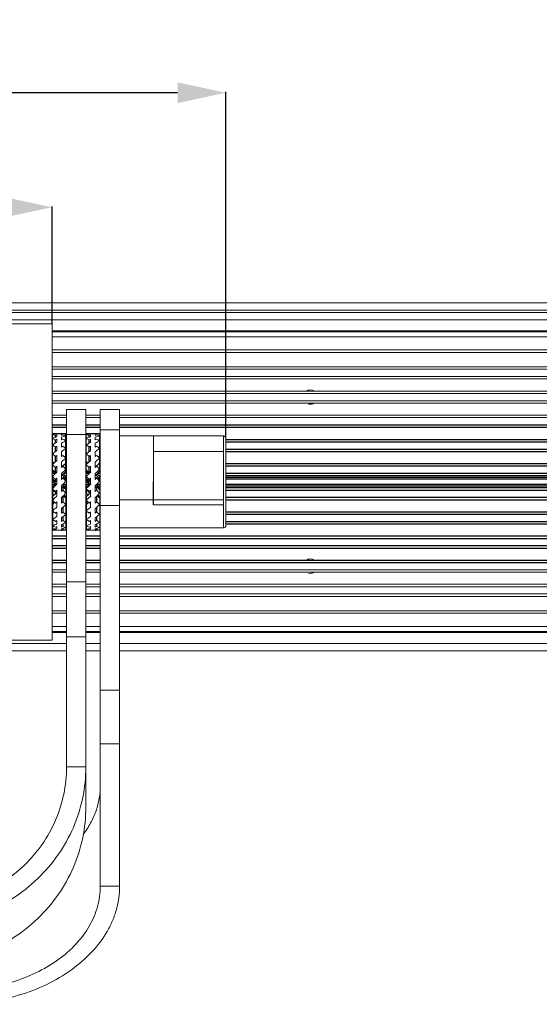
# Model space of a CAD drawing. Header units: millimetres. Extents: x 18546 to 26367, y -13731 to -7651.
# Tile 35 of 40: x 26152 to 26260, y -7884 to -7680. Entities that reach past the tile are written whole.
import ezdxf

# ---------------------------------------------------------------- set-up
doc = ezdxf.new("R2010")
doc.units = ezdxf.units.MM
doc.header["$LTSCALE"] = 50
doc.header["$PDMODE"] = 2
doc.layers.get('0').update_dxf_attribs({"lineweight": 18})
doc.layers.add('02___PRT_ALL_AXES', color=7, linetype='Continuous')
doc.styles.get("Standard").update_dxf_attribs({"font": 'txt', "bigfont": 'gbcbig.shx'})
doc.dimstyles.new('DIMSTYLE_1', dxfattribs={"dimtxt": 3.5, "dimasz": 3.5, "dimexe": 0.18, "dimexo": 0.0625, "dimgap": 0.09, "dimtad": 1, "dimdsep": 46, "dimtxsty": 'Standard', "dimblk": '_FILLED', "dimblk1": '_FILLED', "dimblk2": '_FILLED', "dimcen": 0.09, "dimadec": 0, "dimazin": 0, "dimtp": 0.01, "dimtm": 0.01, "dimtfac": 1, "dimtofl": 0, "dimtmove": 0, "dimatfit": 3, "dimldrblk": '_FILLED', "dimfxl": 1, "dimtolj": 1, "dimarcsym": 0})

# ---------------------------------------------------------------- blocks, each defined once
blk = doc.blocks.new('_FILLED')
at = {"color": 0, "linetype": 'ByBlock'}
blk.add_solid([(0, 0), (-1, 0.214), (-1, -0.214)], dxfattribs=at)
blk = doc.blocks.new('*D46')
at = {"color": 0, "linetype": 'Continuous', "lineweight": -2, "ltscale": 0.6, "transparency": 16777216}
for p, q in [((25639.8, -7767.11), (25639.8, -7694.73)), ((26184.8, -7694.91), (25649.8, -7694.91)), ((26194.8, -7766.41), (26194.8, -7694.73))]:
    blk.add_line(p, q, dxfattribs=at)
at = {"layer": 'Defpoints', "color": 0, "linetype": 'Continuous', "ltscale": 0.6, "transparency": 16777216}
for p in [(25639.8, -7694.91), (25639.8, -7767.17), (26194.8, -7766.47)]:
    blk.add_point(p, dxfattribs=at)
at = {"color": 0, "linetype": 'Continuous', "lineweight": -2, "ltscale": 0.6, "transparency": 16777216, "xscale": 10, "yscale": 10, "zscale": 10, "rotation": 180}
blk.add_blockref('_FILLED', (25639.8, -7694.91), dxfattribs=at)
at = {"color": 0, "linetype": 'Continuous', "lineweight": -2, "ltscale": 0.6, "transparency": 16777216, "xscale": 10, "yscale": 10, "zscale": 10}
blk.add_blockref('_FILLED', (26194.8, -7694.91), dxfattribs=at)
at = {"color": 0, "linetype": 'Continuous', "ltscale": 0.6, "transparency": 16777216, "insert": (25917.3, -7688.32), "char_height": 13, "attachment_point": 5}
blk.add_mtext('\\A1;{\\fSimSun|b0|i0|c134|p2;555mm}', dxfattribs=at)
blk = doc.blocks.new('*D47')
at = {"color": 0, "linetype": 'Continuous', "lineweight": -2, "ltscale": 0.6, "transparency": 16777216}
for p, q in [((25675.8, -7742.66), (25675.8, -7718.44)), ((26148.8, -7718.62), (25685.8, -7718.62)), ((26158.8, -7742.66), (26158.8, -7718.44))]:
    blk.add_line(p, q, dxfattribs=at)
at = {"layer": 'Defpoints', "color": 0, "linetype": 'Continuous', "ltscale": 0.6, "transparency": 16777216}
for p in [(25675.8, -7718.62), (25675.8, -7742.72), (26158.8, -7742.72)]:
    blk.add_point(p, dxfattribs=at)
at = {"color": 0, "linetype": 'Continuous', "lineweight": -2, "ltscale": 0.6, "transparency": 16777216, "xscale": 10, "yscale": 10, "zscale": 10, "rotation": 180}
blk.add_blockref('_FILLED', (25675.8, -7718.62), dxfattribs=at)
at = {"color": 0, "linetype": 'Continuous', "lineweight": -2, "ltscale": 0.6, "transparency": 16777216, "xscale": 10, "yscale": 10, "zscale": 10}
blk.add_blockref('_FILLED', (26158.8, -7718.62), dxfattribs=at)
at = {"color": 0, "linetype": 'Continuous', "ltscale": 0.6, "transparency": 16777216, "insert": (25917.3, -7712.03), "char_height": 13, "attachment_point": 5}
blk.add_mtext('\\A1;{\\fSimSun|b0|i0|c134|p2;483mm}', dxfattribs=at)

msp = doc.modelspace()

# ---------------------------------------------------------------- linework, layer by layer
at = {"color": 3, "linetype": 'Continuous'}
for p, q in [((25467.3, -7738.42), (26367.3, -7738.42)), ((26161.8, -7834.49), (26161.8, -7760.47)), ((26168.8, -7859.17), (26168.8, -7760.47))]:
    msp.add_line(p, q, dxfattribs=at)
at = {"color": 7, "linetype": 'Continuous'}
for p, q in [((26367.3, -7739.92), (25467.3, -7739.92)), ((25482.3, -7740.42), (26352.3, -7740.42)), ((25482.3, -7741.92), (26352.3, -7741.92)), ((25675.8, -7742.72), (26158.8, -7742.72)), ((26158.8, -7742.72), (26158.8, -7808.22)), ((26352.3, -7744.22), (26158.8, -7744.22)), ((26158.8, -7744.42), (26352.3, -7744.42)), ((26158.8, -7745.42), (26349.7, -7745.42)), ((26158.8, -7748.17), (26347.3, -7748.17)), ((26158.8, -7748.67), (26347.3, -7748.67)), ((26158.8, -7751.67), (26347.3, -7751.67)), ((26158.8, -7752.17), (26347.3, -7752.17)), ((26158.8, -7753.67), (26347.3, -7753.67)), ((26158.8, -7754.17), (26347.3, -7754.17)), ((26158.8, -7756.67), (26347.3, -7756.67)), ((26158.8, -7757.17), (26347.3, -7757.17)), ((26158.8, -7758.67), (26347.3, -7758.67)), ((26158.8, -7759.17), (26347.3, -7759.17)), ((26158.8, -7761.67), (26161.8, -7761.67)), ((26165.8, -7760.47), (26161.8, -7760.47)), ((26165.8, -7842.75), (26165.8, -7760.47)), ((26165.8, -7761.67), (26168.8, -7761.67)), ((26172.8, -7760.47), (26168.8, -7760.47)), ((26172.8, -7859.17), (26172.8, -7760.47)), ((26172.8, -7761.67), (26347.3, -7761.67)), ((26158.8, -7762.17), (26161.8, -7762.17)), ((26165.8, -7762.17), (26168.8, -7762.17)), ((26172.8, -7762.17), (26347.3, -7762.17)), ((26158.8, -7764.17), (26161.8, -7764.17)), ((26159.37, -7765.47), (26159.51, -7765.47)), ((26159.51, -7765.47), (26159.66, -7765.47)), ((26159.66, -7765.47), (26159.8, -7765.47)), ((26159.8, -7765.47), (26159.8, -7765.53)), ((26159.8, -7765.75), (26159.8, -7766.11)), ((26160.75, -7765.47), (26160.75, -7765.47)), ((26160.89, -7765.47), (26160.75, -7765.47)), ((26160.75, -7765.57), (26160.75, -7765.82)), ((26161.8, -7765.63), (26165.8, -7765.63)), ((26165.8, -7764.17), (26168.8, -7764.17)), ((26166.37, -7765.47), (26166.51, -7765.47)), ((26166.51, -7765.47), (26166.66, -7765.47)), ((26166.66, -7765.47), (26166.8, -7765.47)), ((26166.8, -7765.47), (26166.8, -7765.53)), ((26166.8, -7765.75), (26166.8, -7766.11)), ((26167.75, -7765.47), (26167.75, -7765.47)), ((26167.89, -7765.47), (26167.75, -7765.47)), ((26167.75, -7765.57), (26167.75, -7765.82)), ((26168.8, -7764.68), (26172.8, -7764.68)), ((26172.8, -7764.17), (26347.3, -7764.17)), ((26172.8, -7765.97), (26194.3, -7765.97)), ((26179.8, -7765.97), (26179.8, -7775.47)), ((26194.3, -7765.97), (26194.3, -7784.97)), ((26159.8, -7766.64), (26159.8, -7767.29)), ((26160.75, -7766.23), (26160.75, -7766.78)), ((26160.75, -7767.48), (26160.75, -7768.28)), ((26161.68, -7766.67), (26161.8, -7766.67)), ((26166.8, -7766.64), (26166.8, -7767.29)), ((26167.75, -7766.23), (26167.75, -7766.78)), ((26167.75, -7767.48), (26167.75, -7768.28)), ((26168.68, -7766.67), (26168.8, -7766.67)), ((26194.8, -7766.47), (26194.8, -7784.47)), ((26194.8, -7766.67), (26347.3, -7766.67)), ((26159.8, -7768.08), (26159.8, -7768.97)), ((26159.8, -7769.99), (26159.8, -7771.07)), ((26160.75, -7769.22), (26160.75, -7770.23)), ((26161.68, -7769.17), (26161.8, -7769.17)), ((26166.8, -7768.08), (26166.8, -7768.97)), ((26166.8, -7769.99), (26166.8, -7771.07)), ((26167.75, -7769.22), (26167.75, -7770.23)), ((26168.68, -7769.17), (26168.8, -7769.17)), ((26179.8, -7769.17), (26194.3, -7769.17)), ((26194.8, -7769.17), (26347.3, -7769.17)), ((26160.75, -7771.36), (26160.75, -7772.52)), ((26167.75, -7771.36), (26167.75, -7772.52)), ((26159.8, -7772.24), (26159.8, -7773.44)), ((26160.75, -7773.75), (26160.75, -7774.98)), ((26166.8, -7772.24), (26166.8, -7773.44)), ((26167.75, -7773.75), (26167.75, -7774.98)), ((26158.8, -7774.17), (26159.06, -7774.17)), ((26158.98, -7774.92), (26158.8, -7774.92)), ((26159.8, -7774.7), (26159.8, -7775.94)), ((26161.49, -7774.17), (26161.8, -7774.17)), ((26161.8, -7774.92), (26161.68, -7774.92)), ((26165.8, -7774.17), (26166.06, -7774.17)), ((26165.98, -7774.92), (26165.8, -7774.92)), ((26166.8, -7774.7), (26166.8, -7775.94)), ((26168.49, -7774.17), (26168.8, -7774.17)), ((26168.8, -7774.92), (26168.68, -7774.92)), ((26194.8, -7774.17), (26347.3, -7774.17)), ((26347.3, -7774.92), (26194.8, -7774.92)), ((26159.8, -7777.2), (26159.8, -7778.41)), ((26160.75, -7776.26), (26160.75, -7777.48)), ((26166.8, -7777.2), (26166.8, -7778.41)), ((26167.75, -7776.26), (26167.75, -7777.48)), ((26159.8, -7779.6), (26159.8, -7780.69)), ((26160.75, -7778.71), (26160.75, -7779.86)), ((26161.68, -7779.17), (26161.8, -7779.17)), ((26166.8, -7779.6), (26166.8, -7780.69)), ((26167.75, -7778.71), (26167.75, -7779.86)), ((26168.68, -7779.17), (26168.8, -7779.17)), ((26172.8, -7779.17), (26194.3, -7779.17)), ((26194.3, -7780.22), (26179.8, -7780.22)), ((26194.8, -7779.17), (26347.3, -7779.17)), ((26159.8, -7781.73), (26159.8, -7782.65)), ((26160.75, -7780.96), (26160.75, -7781.95)), ((26166.8, -7781.73), (26166.8, -7782.65)), ((26167.75, -7780.96), (26167.75, -7781.95)), ((26168.8, -7780.35), (26172.8, -7780.35)), ((26159.8, -7783.48), (26159.8, -7784.15)), ((26160.75, -7782.87), (26160.75, -7783.64)), ((26160.75, -7784.31), (26160.75, -7784.82)), ((26161.68, -7784.17), (26161.8, -7784.17)), ((26166.8, -7783.48), (26166.8, -7784.15)), ((26167.75, -7782.87), (26167.75, -7783.64)), ((26167.75, -7784.31), (26167.75, -7784.82)), ((26168.68, -7784.17), (26168.8, -7784.17)), ((26194.8, -7784.17), (26347.3, -7784.17)), ((26159.8, -7785.47), (26159.64, -7785.47)), ((26159.8, -7784.71), (26159.8, -7785.11)), ((26159.8, -7785.37), (26159.8, -7785.47)), ((26159.8, -7785.47), (26160.75, -7785.47)), ((26160.75, -7785.19), (26160.75, -7785.41)), ((26166.8, -7785.47), (26166.64, -7785.47)), ((26166.8, -7784.71), (26166.8, -7785.11)), ((26166.8, -7785.37), (26166.8, -7785.47)), ((26166.8, -7785.47), (26167.75, -7785.47)), ((26167.75, -7785.19), (26167.75, -7785.41)), ((26194.3, -7784.97), (26172.8, -7784.97)), ((26158.8, -7789.17), (26161.8, -7789.17)), ((26165.8, -7789.17), (26168.8, -7789.17)), ((26172.8, -7789.17), (26347.3, -7789.17)), ((26158.8, -7793.67), (26161.8, -7793.67)), ((26158.8, -7794.17), (26161.8, -7794.17)), ((26165.8, -7793.67), (26168.8, -7793.67)), ((26165.8, -7794.17), (26168.8, -7794.17)), ((26172.8, -7793.67), (26347.3, -7793.67)), ((26172.8, -7794.17), (26347.3, -7794.17)), ((26165.8, -7796.16), (26161.8, -7796.16)), ((26158.8, -7796.67), (26161.8, -7796.67)), ((26158.8, -7797.17), (26161.8, -7797.17)), ((26165.8, -7796.67), (26168.8, -7796.67)), ((26165.8, -7797.17), (26168.8, -7797.17)), ((26172.8, -7796.67), (26347.3, -7796.67)), ((26172.8, -7797.17), (26347.3, -7797.17)), ((26158.8, -7798.67), (26161.8, -7798.67)), ((26158.8, -7799.17), (26161.8, -7799.17)), ((26165.8, -7798.67), (26168.8, -7798.67)), ((26165.8, -7799.17), (26168.8, -7799.17)), ((26172.8, -7798.67), (26347.3, -7798.67)), ((26172.8, -7799.17), (26347.3, -7799.17)), ((26158.8, -7802.17), (26161.8, -7802.17)), ((26158.8, -7802.67), (26161.8, -7802.67)), ((26165.8, -7802.17), (26168.8, -7802.17)), ((26165.8, -7802.67), (26168.8, -7802.67)), ((26172.8, -7802.17), (26347.3, -7802.17)), ((26172.8, -7802.67), (26347.3, -7802.67)), ((26158.8, -7805.42), (26161.8, -7805.42)), ((26158.8, -7806.42), (26161.8, -7806.42)), ((26161.8, -7806.62), (26158.8, -7806.62)), ((26165.8, -7805.42), (26168.8, -7805.42)), ((26165.8, -7806.42), (26168.8, -7806.42)), ((26168.8, -7806.62), (26165.8, -7806.62)), ((26172.8, -7805.42), (26349.7, -7805.42)), ((26172.8, -7806.42), (26352.3, -7806.42)), ((26172.8, -7806.62), (26352.3, -7806.62)), ((25675.8, -7808.22), (26158.8, -7808.22)), ((26165.8, -7807.57), (26161.8, -7807.57)), ((25672.8, -7808.92), (26161.8, -7808.92)), ((25672.8, -7810.42), (26161.8, -7810.42)), ((26165.8, -7808.92), (26168.8, -7808.92)), ((26165.8, -7810.42), (26168.8, -7810.42)), ((26172.8, -7808.92), (26352.3, -7808.92)), ((26172.8, -7810.42), (26352.3, -7810.42)), ((26172.8, -7818.6), (26168.8, -7818.6)), ((26172.8, -7829.67), (26168.8, -7829.67)), ((26161.8, -7834.49), (26165.8, -7834.49)), ((26168.8, -7859.17), (26172.8, -7859.17))]:
    msp.add_line(p, q, dxfattribs=at)
at = {"color": 2, "linetype": 'Continuous'}
for centre, start, end in [((26212.3, -7757.92), 56.4441, 123.5446), ((26212.3, -7757.92), 255, 303.5559), ((26212.3, -7792.92), 56.4441, 123.5446), ((26212.3, -7792.92), 255, 303.5559)]:
    msp.add_arc(centre, 1.5, start, end, dxfattribs=at)
at = {"color": 7, "linetype": 'Continuous'}
for centre, start, end in [((26194.3, -7766.47), 359.9999, 90), ((26194.3, -7784.47), 270, 0)]:
    msp.add_arc(centre, 0.5, start, end, dxfattribs=at)
for centre, major_axis, ratio, start_param, end_param in [((26158.11, -7775.47), (7.5, 7.5), 0.881619, 0.722565, 0.771795), ((26159.64, -7775.47), (7.5, 7.5), 0.881619, 0.83209, 0.924665), ((26158.11, -7775.47), (7.5, -7.5), 0.881619, 2.152901, 2.216928), ((26160.91, -7775.47), (7.5, 7.5), 0.881619, 0.9596, 0.988691), ((26160.91, -7775.47), (7.5, 7.5), 0.881619, 0.771795, 0.86437), ((26159.64, -7775.47), (8.27, 8.27), 0.679599, 0.833432, 0.862524), ((26160.91, -7775.47), (8.27, 8.27), 0.679599, 0.897459, 0.990034), ((26162.44, -7775.47), (8.27, -8.27), 0.679599, 2.244134, 2.30816), ((26162.44, -7775.47), (7.5, -7.5), 0.881619, 2.369797, 2.419027), ((26165.11, -7775.47), (7.5, 7.5), 0.881619, 0.722565, 0.771795), ((26166.64, -7775.47), (7.5, 7.5), 0.881619, 0.83209, 0.924665), ((26165.11, -7775.47), (7.5, -7.5), 0.881619, 2.152901, 2.216928), ((26167.91, -7775.47), (7.5, 7.5), 0.881619, 0.9596, 0.988691), ((26167.91, -7775.47), (7.5, 7.5), 0.881619, 0.771795, 0.86437), ((26166.64, -7775.47), (8.27, 8.27), 0.679599, 0.833432, 0.862524), ((26167.91, -7775.47), (8.27, 8.27), 0.679599, 0.897459, 0.990034), ((26169.44, -7775.47), (8.27, -8.27), 0.679599, 2.244134, 2.30816), ((26169.44, -7775.47), (7.5, -7.5), 0.881619, 2.369797, 2.419027), ((26159.64, -7775.47), (8.27, 8.27), 0.679599, 0.957753, 1.050329), ((26158.11, -7775.47), (8.27, -8.27), 0.679599, 2.027238, 2.091264), ((26159.64, -7775.47), (8.91, 8.91), 0.509525, 1.083417, 1.175992), ((26158.11, -7775.47), (8.91, -8.91), 0.509525, 1.901574, 1.9656), ((26160.91, -7775.47), (8.27, 8.27), 0.679599, 1.085263, 1.114355), ((26159.64, -7775.47), (8.91, 8.91), 0.509525, 0.959096, 0.988188), ((26160.91, -7775.47), (8.91, 8.91), 0.509525, 1.023123, 1.115698), ((26162.44, -7775.47), (8.91, -8.91), 0.509525, 2.11847, 2.182497), ((26166.64, -7775.47), (8.27, 8.27), 0.679599, 0.957753, 1.050329), ((26165.11, -7775.47), (8.27, -8.27), 0.679599, 2.027238, 2.091264), ((26166.64, -7775.47), (8.91, 8.91), 0.509525, 1.083417, 1.175992), ((26165.11, -7775.47), (8.91, -8.91), 0.509525, 1.901574, 1.9656), ((26167.91, -7775.47), (8.27, 8.27), 0.679599, 1.085263, 1.114355), ((26166.64, -7775.47), (8.91, 8.91), 0.509525, 0.959096, 0.988188), ((26167.91, -7775.47), (8.91, 8.91), 0.509525, 1.023123, 1.115698), ((26169.44, -7775.47), (8.91, -8.91), 0.509525, 2.11847, 2.182497), ((26159.64, -7775.47), (9.41, 9.41), 0.360022, 1.209081, 1.301656), ((26158.11, -7775.47), (9.41, -9.41), 0.360022, 1.77591, 1.839937), ((26160.91, -7775.47), (8.91, 8.91), 0.509525, 1.210927, 1.240019), ((26160.91, -7775.47), (9.41, 9.41), 0.360022, 1.336591, 1.365683), ((26159.64, -7775.47), (9.41, 9.41), 0.360022, 1.08476, 1.113851), ((26160.91, -7775.47), (9.41, 9.41), 0.360022, 1.148786, 1.241361), ((26159.64, -7775.47), (9.76, 9.76), 0.223526, 1.210423, 1.239515), ((26162.44, -7775.47), (9.41, -9.41), 0.360022, 1.992806, 2.056833), ((26162.44, -7775.47), (9.76, -9.76), 0.223526, 1.867143, 1.931169), ((26166.64, -7775.47), (9.41, 9.41), 0.360022, 1.209081, 1.301656), ((26165.11, -7775.47), (9.41, -9.41), 0.360022, 1.77591, 1.839937), ((26167.91, -7775.47), (8.91, 8.91), 0.509525, 1.210927, 1.240019), ((26167.91, -7775.47), (9.41, 9.41), 0.360022, 1.336591, 1.365683), ((26166.64, -7775.47), (9.41, 9.41), 0.360022, 1.08476, 1.113851), ((26167.91, -7775.47), (9.41, 9.41), 0.360022, 1.148786, 1.241361), ((26166.64, -7775.47), (9.76, 9.76), 0.223526, 1.210423, 1.239515), ((26169.44, -7775.47), (9.41, -9.41), 0.360022, 1.992806, 2.056833), ((26169.44, -7775.47), (9.76, -9.76), 0.223526, 1.867143, 1.931169), ((26159.64, -7775.47), (9.76, 9.76), 0.223526, 1.334745, 1.42732), ((26158.11, -7775.47), (9.76, -9.76), 0.223526, 1.650246, 1.714273), ((26160.91, -7775.47), (9.76, 9.76), 0.223526, 1.27445, 1.367025), ((26160.91, -7775.47), (9.76, -9.76), 0.223526, 1.714273, 1.731732), ((26166.64, -7775.47), (9.76, 9.76), 0.223526, 1.334745, 1.42732), ((26165.11, -7775.47), (9.76, -9.76), 0.223526, 1.650246, 1.714273), ((26167.91, -7775.47), (9.76, 9.76), 0.223526, 1.27445, 1.367025), ((26167.91, -7775.47), (9.76, -9.76), 0.223526, 1.714273, 1.731732), ((26159.64, -7775.47), (9.96, 9.96), 0.094528, 1.460408, 1.552983), ((26160.91, -7775.47), (9.76, 9.76), 0.223526, 1.462255, 1.491346), ((26159.64, -7775.47), (9.96, 9.96), 0.094528, 1.336087, 1.365179), ((26160.91, -7775.47), (9.96, 9.96), 0.094528, 1.400114, 1.492689), ((26162.44, -7775.47), (9.96, -9.96), 0.094528, 1.741479, 1.805506), ((26160.91, -7775.47), (9.96, -9.96), 0.094528, 1.588609, 1.641186), ((26166.64, -7775.47), (9.96, 9.96), 0.094528, 1.460408, 1.552983), ((26167.91, -7775.47), (9.76, 9.76), 0.223526, 1.462255, 1.491346), ((26166.64, -7775.47), (9.96, 9.96), 0.094528, 1.336087, 1.365179), ((26167.91, -7775.47), (9.96, 9.96), 0.094528, 1.400114, 1.492689), ((26169.44, -7775.47), (9.96, -9.96), 0.094528, 1.741479, 1.805506), ((26167.91, -7775.47), (9.96, -9.96), 0.094528, 1.588609, 1.641186), ((26158.11, -7775.47), (9.96, -9.96), 0.094528, 1.524583, 1.588609), ((26159.64, -7775.47), (10, -10), 0.031426, -1.615815, -1.547241), ((26159.64, -7775.47), (10, 10), 0.031426, -1.678647, -1.586072), ((26160.91, -7775.47), (9.96, 9.96), 0.094528, 1.587918, 1.61701), ((26159.64, -7775.47), (10, 10), 0.031426, -1.490843, -1.461751), ((26160.91, -7775.47), (10, 10), 0.031426, -1.618353, -1.525777), ((26162.44, -7775.47), (10, -10), 0.031426, -1.679842, -1.615815), ((26165.11, -7775.47), (9.96, -9.96), 0.094528, 1.524583, 1.588609), ((26166.64, -7775.47), (10, -10), 0.031426, -1.615815, -1.547241), ((26166.64, -7775.47), (10, 10), 0.031426, -1.678647, -1.586072), ((26167.91, -7775.47), (9.96, 9.96), 0.094528, 1.587918, 1.61701), ((26166.64, -7775.47), (10, 10), 0.031426, -1.490843, -1.461751), ((26167.91, -7775.47), (10, 10), 0.031426, -1.618353, -1.525777), ((26169.44, -7775.47), (10, -10), 0.031426, -1.679842, -1.615815), ((26158.11, -7775.47), (10, -10), 0.031426, -1.462946, -1.398919), ((26159.64, -7775.47), (9.88, -9.88), 0.158384, -1.490151, -1.454375), ((26160.91, -7775.47), (10, 10), 0.031426, -1.742674, -1.713582), ((26159.64, -7775.47), (9.88, 9.88), 0.158384, -1.616506, -1.587415), ((26160.91, -7775.47), (9.88, 9.88), 0.158384, -1.744016, -1.651441), ((26162.44, -7775.47), (9.88, -9.88), 0.158384, -1.554178, -1.490151), ((26162.44, -7775.47), (10, 10), 0.031426, -1.688328, -1.678647), ((26165.11, -7775.47), (10, -10), 0.031426, -1.462946, -1.398919), ((26166.64, -7775.47), (9.88, -9.88), 0.158384, -1.490151, -1.454375), ((26167.91, -7775.47), (10, 10), 0.031426, -1.742674, -1.713582), ((26166.64, -7775.47), (9.88, 9.88), 0.158384, -1.616506, -1.587415), ((26167.91, -7775.47), (9.88, 9.88), 0.158384, -1.744016, -1.651441), ((26169.44, -7775.47), (9.88, -9.88), 0.158384, -1.554178, -1.490151), ((26169.44, -7775.47), (10, 10), 0.031426, -1.688328, -1.678647), ((26159.64, -7775.47), (9.88, 9.88), 0.158384, -1.804311, -1.711736), ((26158.11, -7775.47), (9.88, -9.88), 0.158384, -1.337282, -1.273255), ((26160.91, -7775.47), (9.88, 9.88), 0.158384, -1.868337, -1.839246), ((26159.64, -7775.47), (9.6, 9.6), 0.290527, -1.74217, -1.713078), ((26160.91, -7775.47), (9.6, 9.6), 0.290527, -1.86968, -1.777105), ((26162.44, -7775.47), (9.6, -9.6), 0.290527, -1.428514, -1.364488), ((26166.64, -7775.47), (9.88, 9.88), 0.158384, -1.804311, -1.711736), ((26165.11, -7775.47), (9.88, -9.88), 0.158384, -1.337282, -1.273255), ((26167.91, -7775.47), (9.88, 9.88), 0.158384, -1.868337, -1.839246), ((26166.64, -7775.47), (9.6, 9.6), 0.290527, -1.74217, -1.713078), ((26167.91, -7775.47), (9.6, 9.6), 0.290527, -1.86968, -1.777105), ((26169.44, -7775.47), (9.6, -9.6), 0.290527, -1.428514, -1.364488), ((26159.64, -7775.47), (9.6, 9.6), 0.290527, -1.929974, -1.837399), ((26158.11, -7775.47), (9.6, -9.6), 0.290527, -1.211618, -1.147592), ((26160.91, -7775.47), (9.6, 9.6), 0.290527, -1.994001, -1.964909), ((26159.64, -7775.47), (9.18, 9.18), 0.432739, -1.867834, -1.838742), ((26160.91, -7775.47), (9.18, 9.18), 0.432739, -1.995344, -1.902769), ((26162.44, -7775.47), (9.18, -9.18), 0.432739, -1.302851, -1.238824), ((26166.64, -7775.47), (9.6, 9.6), 0.290527, -1.929974, -1.837399), ((26165.11, -7775.47), (9.6, -9.6), 0.290527, -1.211618, -1.147592), ((26167.91, -7775.47), (9.6, 9.6), 0.290527, -1.994001, -1.964909), ((26166.64, -7775.47), (9.18, 9.18), 0.432739, -1.867834, -1.838742), ((26167.91, -7775.47), (9.18, 9.18), 0.432739, -1.995344, -1.902769), ((26169.44, -7775.47), (9.18, -9.18), 0.432739, -1.302851, -1.238824), ((26159.64, -7775.47), (9.18, 9.18), 0.432739, -2.055638, -1.963063), ((26158.11, -7775.47), (9.18, -9.18), 0.432739, -1.085954, -1.021928), ((26159.64, -7775.47), (8.61, 8.61), 0.591398, -2.181302, -2.088727), ((26160.91, -7775.47), (9.18, 9.18), 0.432739, -2.119665, -2.090573), ((26159.64, -7775.47), (8.61, 8.61), 0.591398, -1.993497, -1.964406), ((26160.91, -7775.47), (8.61, 8.61), 0.591398, -2.121007, -2.028432), ((26162.44, -7775.47), (8.61, -8.61), 0.591398, -1.177187, -1.11316), ((26166.64, -7775.47), (9.18, 9.18), 0.432739, -2.055638, -1.963063), ((26165.11, -7775.47), (9.18, -9.18), 0.432739, -1.085954, -1.021928), ((26166.64, -7775.47), (8.61, 8.61), 0.591398, -2.181302, -2.088727), ((26167.91, -7775.47), (9.18, 9.18), 0.432739, -2.119665, -2.090573), ((26166.64, -7775.47), (8.61, 8.61), 0.591398, -1.993497, -1.964406), ((26167.91, -7775.47), (8.61, 8.61), 0.591398, -2.121007, -2.028432), ((26169.44, -7775.47), (8.61, -8.61), 0.591398, -1.177187, -1.11316), ((26158.11, -7775.47), (8.61, -8.61), 0.591398, -0.960291, -0.896264), ((26159.64, -7775.47), (7.9, 7.9), 0.77568, -2.306966, -2.21439), ((26158.11, -7775.47), (7.9, -7.9), 0.77568, -0.834627, -0.7706), ((26159.64, -7775.47), (10, 0), 1, -1.647231, -1.570798), ((26160.91, -7775.47), (8.61, 8.61), 0.591398, -2.245328, -2.216237), ((26160.91, -7775.47), (7.9, 7.9), 0.77568, -2.370992, -2.3419), ((26159.64, -7775.47), (7.9, 7.9), 0.77568, -2.119161, -2.090069), ((26160.91, -7775.47), (7.9, 7.9), 0.77568, -2.246671, -2.154096), ((26159.64, -7775.47), (10, 0), 1, -1.459427, -1.430335), ((26160.91, -7775.47), (10, 0), 1, -1.570795, -1.494362), ((26162.44, -7775.47), (7.9, -7.9), 0.77568, -1.051523, -0.987497), ((26162.44, -7775.47), (10, 0), 1, -1.711258, -1.647231), ((26165.11, -7775.47), (8.61, -8.61), 0.591398, -0.960291, -0.896264), ((26166.64, -7775.47), (7.9, 7.9), 0.77568, -2.306966, -2.21439), ((26165.11, -7775.47), (7.9, -7.9), 0.77568, -0.834627, -0.7706), ((26166.64, -7775.47), (10, 0), 1, -1.647231, -1.570798), ((26167.91, -7775.47), (8.61, 8.61), 0.591398, -2.245328, -2.216237), ((26167.91, -7775.47), (7.9, 7.9), 0.77568, -2.370992, -2.3419), ((26166.64, -7775.47), (7.9, 7.9), 0.77568, -2.119161, -2.090069), ((26167.91, -7775.47), (7.9, 7.9), 0.77568, -2.246671, -2.154096), ((26166.64, -7775.47), (0, 10), 1, -3.030223, -3.001131), ((26167.91, -7775.47), (10, 0), 1, -1.570795, -1.494362), ((26169.44, -7775.47), (7.9, -7.9), 0.77568, -1.051523, -0.987497), ((26169.44, -7775.47), (0, 10), 1, -3.282054, -3.218027)]:
    msp.add_ellipse(centre, major_axis=major_axis, ratio=ratio, start_param=start_param, end_param=end_param, dxfattribs=at)
at = {"color": 3, "linetype": 'Continuous'}
for points, knots in [([(26161.8, -7834.49), (26161.8, -7836.37), (26161.41, -7840.16), (26159.69, -7845.61), (26157.36, -7849.79), (26155.03, -7852.81), (26152.38, -7855.62), (26148.56, -7858.63), (26144.22, -7860.86), (26140.52, -7862.13), (26136.71, -7863.04), (26133.76, -7863.32), (26131.8, -7863.32)], [0, 0, 0, 0, 0.122532, 0.245438, 0.369034, 0.431238, 0.49368, 0.619135, 0.745474, 0.808985, 0.872627, 1, 1, 1, 1]), ([(26168.8, -7838.33), (26168.8, -7839.21), (26168.65, -7840.99), (26167.97, -7843.61), (26166.85, -7846.15), (26165.83, -7847.73), (26165.27, -7848.49)], [0, 0, 0, 0, 0.242178, 0.487666, 0.73947, 1, 1, 1, 1]), ([(26168.8, -7859.17), (26168.8, -7859.87), (26168.71, -7861.29), (26168.27, -7863.4), (26167.55, -7865.46), (26166.2, -7868.17), (26163.8, -7871.35), (26160.02, -7874.62), (26155.45, -7877.28), (26148.44, -7879.95), (26142.67, -7880.75), (26138.8, -7880.75)], [0, 0, 0, 0, 0.052086, 0.104635, 0.158077, 0.21279, 0.326983, 0.448868, 0.578564, 0.71508, 1, 1, 1, 1])]:
    msp.add_open_spline(points, degree=3, knots=knots, dxfattribs=at)
at = {"color": 7, "linetype": 'Continuous'}
for points, knots in [([(26165.8, -7834.49), (26165.8, -7836.62), (26165.36, -7840.91), (26163.41, -7847.09), (26160.24, -7852.78), (26155.98, -7857.76), (26150.79, -7861.85), (26144.88, -7864.88), (26138.47, -7866.75), (26134.02, -7867.17), (26131.8, -7867.17)], [0, 0, 0, 0, 0.122568, 0.24551, 0.369144, 0.493673, 0.619166, 0.745542, 0.87259, 1, 1, 1, 1]), ([(26165.8, -7842.75), (26165.8, -7844.89), (26165.36, -7849.18), (26163.41, -7855.36), (26160.24, -7861.05), (26155.98, -7866.03), (26150.79, -7870.12), (26144.88, -7873.15), (26138.47, -7875.02), (26134.02, -7875.44), (26131.8, -7875.44)], [0, 0, 0, 0, 0.122568, 0.24551, 0.369144, 0.493673, 0.619166, 0.745542, 0.87259, 1, 1, 1, 1]), ([(26172.8, -7859.17), (26172.8, -7859.97), (26172.69, -7861.58), (26172.2, -7863.96), (26171.38, -7866.3), (26169.85, -7869.37), (26167.13, -7872.97), (26162.85, -7876.68), (26157.67, -7879.7), (26151.79, -7881.94), (26145.42, -7883.31), (26141.02, -7883.62), (26138.8, -7883.62)], [0, 0, 0, 0, 0.052048, 0.104558, 0.15796, 0.212632, 0.326741, 0.448536, 0.578135, 0.71455, 0.85596, 1, 1, 1, 1])]:
    msp.add_open_spline(points, degree=3, knots=knots, dxfattribs=at)
at = {"layer": '02___PRT_ALL_AXES', "color": 7, "linetype": 'Continuous'}
for p, q in [((26158.8, -7763.67), (26161.8, -7763.67)), ((26165.8, -7763.67), (26168.8, -7763.67)), ((26172.8, -7763.67), (26347.3, -7763.67)), ((26158.8, -7764.17), (26161.8, -7764.17)), ((26158.88, -7771.6), (26158.88, -7765.48)), ((26159.51, -7765.57), (26159.51, -7765.47)), ((26159.51, -7766.22), (26159.51, -7765.82)), ((26159.8, -7765.47), (26160.75, -7765.47)), ((26160.89, -7765.47), (26161.19, -7765.47)), ((26161.68, -7771.6), (26161.68, -7765.48)), ((26165.8, -7764.17), (26168.8, -7764.17)), ((26165.88, -7771.6), (26165.88, -7765.48)), ((26166.51, -7765.57), (26166.51, -7765.47)), ((26166.51, -7766.22), (26166.51, -7765.82)), ((26166.8, -7765.47), (26167.75, -7765.47)), ((26167.89, -7765.47), (26168.19, -7765.47)), ((26168.68, -7771.6), (26168.68, -7765.48)), ((26172.8, -7764.17), (26347.3, -7764.17)), ((26159.51, -7767.46), (26159.51, -7766.78)), ((26161.68, -7766.67), (26161.8, -7766.67)), ((26161.68, -7767.17), (26161.8, -7767.17)), ((26166.51, -7767.46), (26166.51, -7766.78)), ((26168.68, -7766.67), (26168.8, -7766.67)), ((26168.68, -7767.17), (26168.8, -7767.17)), ((26194.8, -7766.67), (26347.3, -7766.67)), ((26194.8, -7767.17), (26347.3, -7767.17)), ((26159.51, -7769.2), (26159.51, -7768.28)), ((26161.68, -7768.67), (26161.8, -7768.67)), ((26161.68, -7769.17), (26161.8, -7769.17)), ((26166.51, -7769.2), (26166.51, -7768.28)), ((26168.68, -7768.67), (26168.8, -7768.67)), ((26168.68, -7769.17), (26168.8, -7769.17)), ((26194.8, -7768.67), (26347.3, -7768.67)), ((26194.8, -7769.17), (26347.3, -7769.17)), ((26158.8, -7771.67), (26158.96, -7771.67)), ((26158.88, -7773.32), (26158.88, -7771.92)), ((26159.51, -7771.33), (26159.51, -7770.24)), ((26161.68, -7771.67), (26161.8, -7771.67)), ((26161.68, -7773.32), (26161.68, -7771.92)), ((26165.8, -7771.67), (26165.96, -7771.67)), ((26165.88, -7773.32), (26165.88, -7771.92)), ((26166.51, -7771.33), (26166.51, -7770.24)), ((26168.68, -7771.67), (26168.8, -7771.67)), ((26168.68, -7773.32), (26168.68, -7771.92)), ((26194.8, -7771.67), (26347.3, -7771.67)), ((26158.8, -7773.67), (26159.24, -7773.67)), ((26159.51, -7773.6), (26159.51, -7772.52)), ((26161.32, -7773.67), (26161.8, -7773.67)), ((26161.68, -7772.17), (26161.8, -7772.17)), ((26165.8, -7773.67), (26166.24, -7773.67)), ((26166.51, -7773.6), (26166.51, -7772.52)), ((26168.32, -7773.67), (26168.8, -7773.67)), ((26168.68, -7772.17), (26168.8, -7772.17)), ((26194.8, -7772.17), (26347.3, -7772.17)), ((26194.8, -7773.67), (26347.3, -7773.67)), ((26158.8, -7774.17), (26159.06, -7774.17)), ((26158.98, -7774.92), (26158.8, -7774.92)), ((26158.8, -7775.92), (26159.46, -7775.92)), ((26158.88, -7774.82), (26158.88, -7774.35)), ((26158.88, -7775.18), (26158.88, -7775.33)), ((26159.51, -7775.46), (26159.51, -7774.99)), ((26161.04, -7774.54), (26161.04, -7774.69)), ((26161.09, -7775.92), (26161.8, -7775.92)), ((26161.49, -7774.17), (26161.8, -7774.17)), ((26161.68, -7774.82), (26161.68, -7774.35)), ((26161.8, -7774.54), (26161.68, -7774.54)), ((26161.8, -7774.92), (26161.68, -7774.92)), ((26161.68, -7775.18), (26161.68, -7775.33)), ((26165.8, -7774.17), (26166.06, -7774.17)), ((26165.98, -7774.92), (26165.8, -7774.92)), ((26165.8, -7775.92), (26166.46, -7775.92)), ((26165.88, -7774.82), (26165.88, -7774.35)), ((26165.88, -7775.18), (26165.88, -7775.33)), ((26166.51, -7775.46), (26166.51, -7774.99)), ((26168.04, -7774.54), (26168.04, -7774.69)), ((26168.09, -7775.92), (26168.8, -7775.92)), ((26168.49, -7774.17), (26168.8, -7774.17)), ((26168.68, -7774.82), (26168.68, -7774.35)), ((26168.8, -7774.54), (26168.68, -7774.54)), ((26168.8, -7774.92), (26168.68, -7774.92)), ((26168.68, -7775.18), (26168.68, -7775.33)), ((26179.8, -7780.22), (26179.8, -7775.47)), ((26194.8, -7774.17), (26347.3, -7774.17)), ((26347.3, -7774.54), (26194.8, -7774.54)), ((26347.3, -7774.92), (26194.8, -7774.92)), ((26194.8, -7775.92), (26347.3, -7775.92)), ((26158.8, -7776.29), (26159.29, -7776.29)), ((26158.8, -7776.67), (26158.91, -7776.67)), ((26158.88, -7776.7), (26158.88, -7776.86)), ((26158.88, -7777.05), (26158.88, -7777.82)), ((26161.04, -7776.42), (26161.04, -7777.2)), ((26161.27, -7776.29), (26161.8, -7776.29)), ((26161.68, -7776.67), (26161.8, -7776.67)), ((26161.68, -7776.7), (26161.68, -7776.86)), ((26161.68, -7777.05), (26161.68, -7777.82)), ((26161.68, -7777.17), (26161.8, -7777.17)), ((26165.8, -7776.29), (26166.29, -7776.29)), ((26165.8, -7776.67), (26165.91, -7776.67)), ((26165.88, -7776.7), (26165.88, -7776.86)), ((26165.88, -7777.05), (26165.88, -7777.82)), ((26168.04, -7776.42), (26168.04, -7777.2)), ((26168.27, -7776.29), (26168.8, -7776.29)), ((26168.68, -7776.67), (26168.8, -7776.67)), ((26168.68, -7776.7), (26168.68, -7776.86)), ((26168.68, -7777.05), (26168.68, -7777.82)), ((26168.68, -7777.17), (26168.8, -7777.17)), ((26194.8, -7776.29), (26347.3, -7776.29)), ((26194.8, -7776.67), (26347.3, -7776.67)), ((26194.8, -7777.17), (26347.3, -7777.17)), ((26158.88, -7778.5), (26158.88, -7785.44)), ((26161.04, -7778.44), (26161.04, -7779.59)), ((26161.68, -7778.5), (26161.68, -7785.44)), ((26161.68, -7778.67), (26161.8, -7778.67)), ((26161.68, -7779.17), (26161.8, -7779.17)), ((26165.88, -7778.5), (26165.88, -7785.44)), ((26168.04, -7778.44), (26168.04, -7779.59)), ((26168.68, -7778.5), (26168.68, -7785.44)), ((26168.68, -7778.67), (26168.8, -7778.67)), ((26168.68, -7779.17), (26168.8, -7779.17)), ((26194.8, -7778.67), (26347.3, -7778.67)), ((26194.8, -7779.17), (26347.3, -7779.17)), ((26161.04, -7780.72), (26161.04, -7781.73)), ((26161.68, -7781.67), (26161.8, -7781.67)), ((26161.68, -7782.17), (26161.8, -7782.17)), ((26168.04, -7780.72), (26168.04, -7781.73)), ((26168.68, -7781.67), (26168.8, -7781.67)), ((26168.68, -7782.17), (26168.8, -7782.17)), ((26194.8, -7781.67), (26347.3, -7781.67)), ((26194.8, -7782.17), (26347.3, -7782.17)), ((26161.04, -7782.67), (26161.04, -7783.47)), ((26161.04, -7784.17), (26161.04, -7784.71)), ((26161.68, -7783.67), (26161.8, -7783.67)), ((26161.68, -7784.17), (26161.8, -7784.17)), ((26168.04, -7782.67), (26168.04, -7783.47)), ((26168.04, -7784.17), (26168.04, -7784.71)), ((26168.68, -7783.67), (26168.8, -7783.67)), ((26168.68, -7784.17), (26168.8, -7784.17)), ((26194.8, -7783.67), (26347.3, -7783.67)), ((26194.8, -7784.17), (26347.3, -7784.17)), ((26160.75, -7785.47), (26160.91, -7785.47)), ((26161.04, -7785.12), (26161.04, -7785.37)), ((26167.75, -7785.47), (26167.91, -7785.47)), ((26168.04, -7785.12), (26168.04, -7785.37)), ((26158.8, -7786.67), (26161.8, -7786.67)), ((26158.8, -7787.17), (26161.8, -7787.17)), ((26165.8, -7786.67), (26168.8, -7786.67)), ((26165.8, -7787.17), (26168.8, -7787.17)), ((26172.8, -7786.67), (26347.3, -7786.67)), ((26172.8, -7787.17), (26347.3, -7787.17)), ((26158.8, -7788.67), (26161.8, -7788.67)), ((26158.8, -7789.17), (26161.8, -7789.17)), ((26165.8, -7788.67), (26168.8, -7788.67)), ((26165.8, -7789.17), (26168.8, -7789.17)), ((26172.8, -7788.67), (26347.3, -7788.67)), ((26172.8, -7789.17), (26347.3, -7789.17)), ((26158.8, -7791.67), (26161.8, -7791.67)), ((26158.8, -7792.17), (26161.8, -7792.17)), ((26165.8, -7791.67), (26168.8, -7791.67)), ((26165.8, -7792.17), (26168.8, -7792.17)), ((26172.8, -7791.67), (26347.3, -7791.67)), ((26172.8, -7792.17), (26347.3, -7792.17))]:
    msp.add_line(p, q, dxfattribs=at)
for centre, major_axis, ratio, start_param, end_param in [((26158.11, -7775.47), (7.06, -7.06), 0.360022, 1.768068, 1.814381), ((26158.11, -7775.47), (7.32, 7.32), 0.223526, 1.225235, 1.248894), ((26159.64, -7775.47), (7.32, -7.32), 0.223526, 1.869377, 1.892698), ((26160.91, -7775.47), (7.32, 7.32), 0.223526, 1.248894, 1.372406), ((26160.91, -7775.47), (7.06, 7.06), 0.360022, 1.123231, 1.157676), ((26165.11, -7775.47), (7.06, -7.06), 0.360022, 1.768068, 1.814381), ((26165.11, -7775.47), (7.32, 7.32), 0.223526, 1.225235, 1.248894), ((26166.64, -7775.47), (7.32, -7.32), 0.223526, 1.869377, 1.892698), ((26167.91, -7775.47), (7.32, 7.32), 0.223526, 1.248894, 1.372406), ((26167.91, -7775.47), (7.06, 7.06), 0.360022, 1.123231, 1.157676), ((26158.11, -7775.47), (7.32, -7.32), 0.223526, 1.60294, 1.688717), ((26158.11, -7775.47), (7.47, 7.47), 0.094528, 1.350899, 1.374558), ((26159.64, -7775.47), (7.47, -7.47), 0.094528, 1.696859, 1.767035), ((26160.91, -7775.47), (7.32, 7.32), 0.223526, 1.499619, 1.538653), ((26160.91, -7775.47), (7.47, 7.47), 0.094528, 1.374558, 1.49807), ((26160.91, -7775.47), (7.32, -7.32), 0.223526, 1.7847, 1.790708), ((26160.91, -7775.47), (7.47, -7.47), 0.094528, 1.563054, 1.665044), ((26165.11, -7775.47), (7.32, -7.32), 0.223526, 1.60294, 1.688717), ((26165.11, -7775.47), (7.47, 7.47), 0.094528, 1.350899, 1.374558), ((26166.64, -7775.47), (7.47, -7.47), 0.094528, 1.696859, 1.767035), ((26167.91, -7775.47), (7.32, 7.32), 0.223526, 1.499619, 1.538653), ((26167.91, -7775.47), (7.47, 7.47), 0.094528, 1.374558, 1.49807), ((26167.91, -7775.47), (7.32, -7.32), 0.223526, 1.7847, 1.790708), ((26167.91, -7775.47), (7.47, -7.47), 0.094528, 1.563054, 1.665044), ((26158.11, -7775.47), (7.47, -7.47), 0.094528, 1.477276, 1.563054), ((26158.11, -7775.47), (7.5, 7.5), 0.031426, -1.500222, -1.476563), ((26159.64, -7775.47), (7.5, -7.5), 0.031426, -1.641371, -1.53938), ((26159.64, -7775.47), (7.5, 7.5), 0.031426, -1.704203, -1.580691), ((26160.91, -7775.47), (7.47, 7.47), 0.094528, 1.625282, 1.664317), ((26159.64, -7775.47), (7.5, 7.5), 0.031426, -1.453478, -1.414444), ((26160.91, -7775.47), (7.5, -7.5), 0.031426, -1.5289, -1.43739), ((26162.44, -7775.47), (7.5, -7.5), 0.031426, -1.727148, -1.641371), ((26162.44, -7775.47), (7.47, 7.47), 0.094528, 1.578539, 1.602198), ((26165.11, -7775.47), (7.47, -7.47), 0.094528, 1.477276, 1.563054), ((26165.11, -7775.47), (7.5, 7.5), 0.031426, -1.500222, -1.476563), ((26166.64, -7775.47), (7.5, -7.5), 0.031426, -1.641371, -1.53938), ((26166.64, -7775.47), (7.5, 7.5), 0.031426, -1.704203, -1.580691), ((26167.91, -7775.47), (7.47, 7.47), 0.094528, 1.625282, 1.664317), ((26166.64, -7775.47), (7.5, 7.5), 0.031426, -1.453478, -1.414444), ((26167.91, -7775.47), (7.5, -7.5), 0.031426, -1.5289, -1.43739), ((26169.44, -7775.47), (7.5, -7.5), 0.031426, -1.727148, -1.641371), ((26169.44, -7775.47), (7.47, 7.47), 0.094528, 1.578539, 1.602198), ((26158.11, -7775.47), (7.41, 7.41), 0.158384, -1.625885, -1.612936), ((26159.64, -7775.47), (7.41, -7.41), 0.158384, -1.515707, -1.413717), ((26159.64, -7775.47), (7.41, 7.41), 0.158384, -1.829867, -1.706355), ((26159.64, -7775.47), (7.41, 7.41), 0.158384, -1.579142, -1.540108), ((26162.44, -7775.47), (7.41, -7.41), 0.158384, -1.601485, -1.515707), ((26160.91, -7775.47), (7.41, -7.41), 0.158384, -1.359496, -1.311726), ((26162.44, -7775.47), (7.5, 7.5), 0.031426, -1.727862, -1.704203), ((26165.11, -7775.47), (7.41, 7.41), 0.158384, -1.625885, -1.612936), ((26166.64, -7775.47), (7.41, -7.41), 0.158384, -1.515707, -1.413717), ((26166.64, -7775.47), (7.41, 7.41), 0.158384, -1.829867, -1.706355), ((26166.64, -7775.47), (7.41, 7.41), 0.158384, -1.579142, -1.540108), ((26169.44, -7775.47), (7.41, -7.41), 0.158384, -1.601485, -1.515707), ((26167.91, -7775.47), (7.41, -7.41), 0.158384, -1.359496, -1.311726), ((26169.44, -7775.47), (7.5, 7.5), 0.031426, -1.727862, -1.704203), ((26159.64, -7775.47), (7.2, 7.2), 0.290527, -1.95553, -1.890931), ((26162.44, -7775.47), (7.2, -7.2), 0.290527, -1.461323, -1.390044), ((26162.44, -7775.47), (7.41, 7.41), 0.158384, -1.853525, -1.829867), ((26166.64, -7775.47), (7.2, 7.2), 0.290527, -1.95553, -1.890931), ((26169.44, -7775.47), (7.2, -7.2), 0.290527, -1.461323, -1.390044), ((26169.44, -7775.47), (7.41, 7.41), 0.158384, -1.853525, -1.829867), ((26162.44, -7775.47), (6.88, -6.88), 0.432739, -1.282161, -1.26438), ((26169.44, -7775.47), (6.88, -6.88), 0.432739, -1.282161, -1.26438)]:
    msp.add_ellipse(centre, major_axis=major_axis, ratio=ratio, start_param=start_param, end_param=end_param, dxfattribs=at)

# ---------------------------------------------------------------- dimensions: what is measured, and where the dimension line sits
at = {"color": 4, "linetype": 'Continuous'}
for base, p1, p2, picture, middle in [((25639.8, -7694.91), (26194.8, -7766.47), (25639.8, -7767.17), '*D46', (25917.3, -7688.32)), ((25675.8, -7718.62), (26158.8, -7742.72), (25675.8, -7742.72), '*D47', (25917.3, -7712.03))]:
    dim = msp.add_linear_dim(base=base, p1=p1, p2=p2, text='{\\fSimSun|b0|i0|c134|p2;<>mm}', dimstyle='DIMSTYLE_1', override={"dimtxt": 13, "dimasz": 10, "dimdec": 1}, dxfattribs=at)
    dim.commit()
    dim.dimension.update_dxf_attribs({"geometry": picture, "text_midpoint": middle})

doc.saveas('drawing.dxf')
